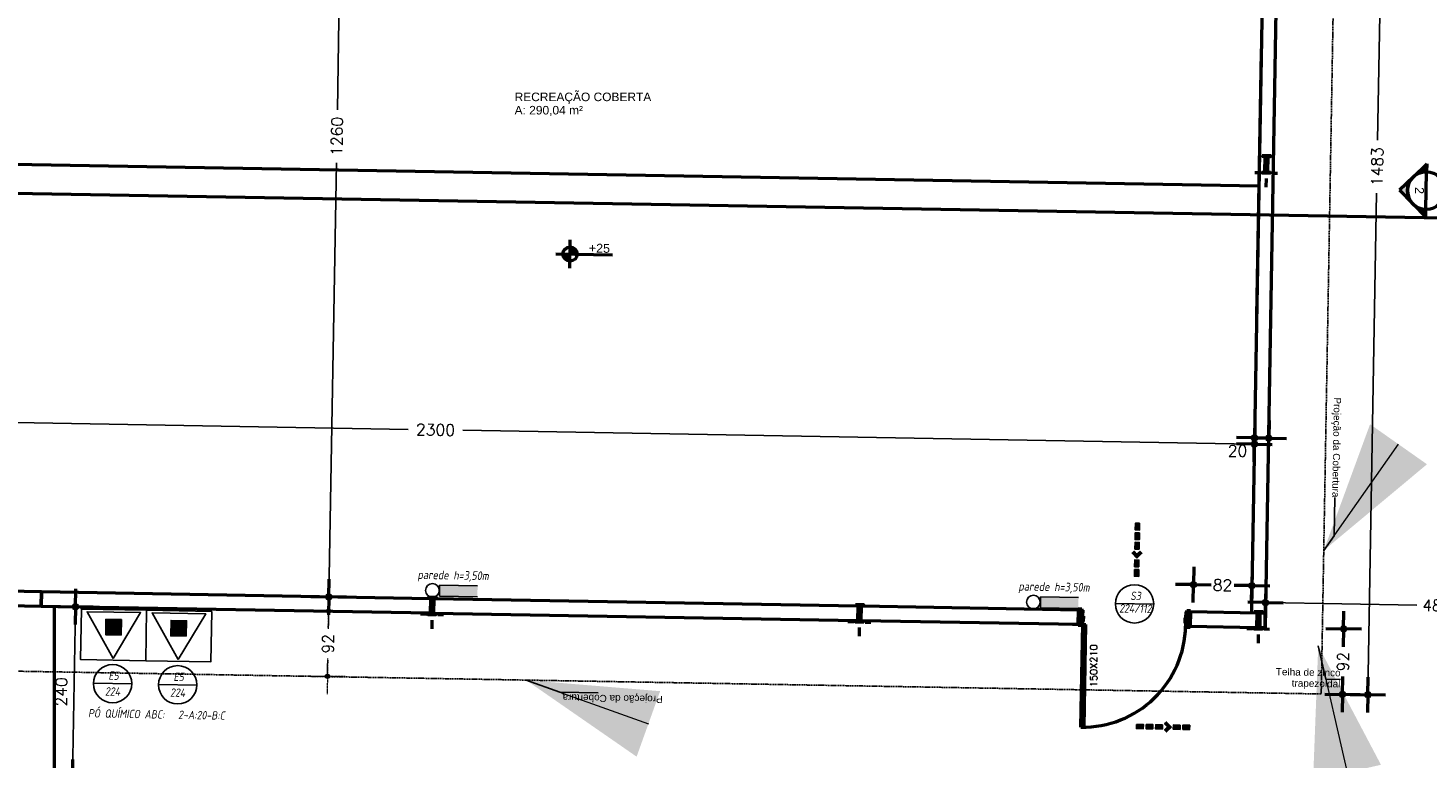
# Model space of a CAD drawing. Header units: inches. Extents: x -33917 to -601, y 26730 to 64098.
# Tile 16 of 80: x -27110 to -25145, y 31699 to 32724. Entities that reach past the tile are written whole.
import ezdxf
from ezdxf.enums import TextEntityAlignment as Align

# ---------------------------------------------------------------- set-up
doc = ezdxf.new("R2010")
doc.units = ezdxf.units.IN
doc.header["$LTSCALE"] = 0.8
doc.header["$MEASUREMENT"] = 0
doc.set_wipeout_variables(frame=1)
doc.header["$PDMODE"] = 2
doc.linetypes.add('HIDDEN', pattern=[0.375, 0.25, -0.125])
doc.linetypes.add('Linha Tracejada 2_1', pattern=[3, 2, -1])
for name, color, linetype in [('3d', 7, 'Continuous'), ('Incêndio_símbolos', 240, 'Continuous'), ('SIMBOLOGIA', 5, 'Continuous')]:
    doc.layers.add(name, color=color, linetype=linetype)
doc.layers.add('Parede', color=7, linetype='Continuous', lineweight=50)
doc.layers.add('Telhado', color=45, linetype='HIDDEN', lineweight=18)
doc.styles.add('GENERATED_STYLE_1', font='arial.ttf')
doc.styles.add('ISOCP', font='isocp.shx', dxfattribs={"oblique": 10})
doc.styles.add('R', font='romans.shx')
doc.styles.add('simplexNt', font='simplex.shx')
doc.styles.add('style4', font='txt')
doc.dimstyles.new('100', dxfattribs={"dimscale": 2, "dimtxt": 14, "dimasz": 1, "dimexe": 1, "dimexo": 1, "dimgap": 5, "dimtad": 1, "dimdec": 0, "dimdsep": 46, "dimtxsty": 'R', "dimblk1": 'COTA', "dimblk2": 'COTA', "dimsah": 1, "dimcen": 1, "dimse1": 1, "dimse2": 1, "dimclrt": 7, "dimaunit": 1, "dimadec": 0, "dimazin": 0, "dimtfac": 1, "dimtdec": 0, "dimtmove": 2, "dimatfit": 3, "dimldrblk": 'COTA', "dimfxl": 1, "dimtolj": 1, "dimarcsym": 0})
doc.dimstyles.new('GENERATED_STYLE__7', dxfattribs={"dimtxt": 0.18, "dimasz": 182.4, "dimexe": 0.18, "dimexo": 0.0625, "dimgap": 0.09, "dimtad": 0, "dimtih": 1, "dimtoh": 1, "dimdec": 4, "dimzin": 0, "dimdsep": 46, "dimtxsty": 'Standard', "dimcen": 0.09, "dimadec": 0, "dimazin": 0, "dimtfac": 1, "dimtdec": 4, "dimtmove": 0, "dimatfit": 3, "dimldrblk": 'ARROWHEAD_5', "dimfxl": 1, "dimtolj": 1, "dimtzin": 0, "dimarcsym": 0})
pattern_1 = [(224, (-7522.597, 33218.218), (7.8149067, -8.092573), []), (224, (-7519.992, 33215.52), (7.8149067, -8.092573), [])]

# ---------------------------------------------------------------- blocks, each defined once
blk = doc.blocks.new('COTA')
h = blk.add_hatch(color=256)
h.paths.add_polyline_path([(0, 1.5, 0.414214), (-1.5, 0), (0, 0)])
h.paths.add_polyline_path([(1.5, 0), (0, 0), (0, -1.5, 0.414214)])
h.paths.add_polyline_path([(0, 1.5), (0, 0), (1.5, 0, 0.414214)])
h.paths.add_polyline_path([(0, 0), (-1.5, 0, 0.414214), (0, -1.5)])
for p, q in [((0, 12.5), (0, 0)), ((0, 0), (-12.5, 0)), ((0, -12.5), (0, 0)), ((0, 0), (12.5, 0))]:
    blk.add_line(p, q)
blk.add_circle((0, 0), 1.5)
blk = doc.blocks.new('*D19')
at = {"layer": 'Defpoints', "color": 0, "lineweight": -3, "transparency": 16777216}
for p in [(-25269, 33271.6), (-25294.8, 31788.9), (-25229.4, 31787.7)]:
    blk.add_point(p, dxfattribs=at)
at = {"layer": 'Parede', "color": 0, "lineweight": -2, "transparency": 16777216}
for p, q in [((-25203.5, 33268.5), (-25215.8, 32566.5)), ((-25229.3, 31789.7), (-25217.1, 32492.4))]:
    blk.add_line(p, q, dxfattribs=at)
at = {"layer": 'Parede', "color": 0, "lineweight": -2, "transparency": 16777216, "xscale": 2, "yscale": 2, "zscale": 2}
for p, rotation in [((-25203.5, 33270.5), 88.99999999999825), ((-25229.4, 31787.7), 268.9999999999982)]:
    blk.add_blockref('COTA', p, dxfattribs=dict(at, rotation=rotation))
at = {"layer": 'Parede', "color": 7, "transparency": 16777216, "insert": (-25216.4, 32529.5), "char_height": 16, "attachment_point": 5, "rotation": 89, "style": 'R'}
blk.add_mtext('\\A1;1483', dxfattribs=at)
blk = doc.blocks.new('*D21')
at = {"layer": 'Defpoints', "color": 0, "lineweight": -3, "transparency": 16777216}
for p in [(-25381.9, 32532.5), (-25474.3, 31942.4), (-25475.1, 31899)]:
    blk.add_point(p, dxfattribs=at)
at = {"layer": 'Parede', "color": 0, "lineweight": -2, "transparency": 16777216}
for p, q in [((-25472.3, 31942.4), (-25456.2, 31942.1)), ((-25394.2, 31941), (-25410.3, 31941.3))]:
    blk.add_line(p, q, dxfattribs=at)
at = {"layer": 'Parede', "color": 0, "lineweight": -2, "transparency": 16777216, "xscale": 2, "yscale": 2, "zscale": 2}
for p, rotation in [((-25474.3, 31942.4), 179.0000000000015), ((-25392.2, 31941), 359.0000000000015)]:
    blk.add_blockref('COTA', p, dxfattribs=dict(at, rotation=rotation))
at = {"layer": 'Parede', "color": 7, "transparency": 16777216, "insert": (-25433.3, 31941.7), "char_height": 16, "attachment_point": 5, "rotation": 359, "style": 'R'}
blk.add_mtext('\\A1;82', dxfattribs=at)
blk = doc.blocks.new('*D25')
at = {"layer": 'Defpoints', "color": 0, "lineweight": -3, "transparency": 16777216}
for p in [(-26530.7, 33182.6), (-26688, 31925.2), (-26363.6, 31919.5)]:
    blk.add_point(p, dxfattribs=at)
at = {"layer": 'Parede', "color": 0, "lineweight": -2, "transparency": 16777216}
for p, q in [((-26666, 33183), (-26676, 32609.1)), ((-26687.9, 31927.2), (-26677.3, 32535))]:
    blk.add_line(p, q, dxfattribs=at)
at = {"layer": 'Parede', "color": 0, "lineweight": -2, "transparency": 16777216, "xscale": 2, "yscale": 2, "zscale": 2}
for p, rotation in [((-26666, 33185), 88.99999999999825), ((-26688, 31925.2), 268.9999999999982)]:
    blk.add_blockref('COTA', p, dxfattribs=dict(at, rotation=rotation))
at = {"layer": 'Parede', "color": 7, "transparency": 16777216, "insert": (-26676.7, 32572.1), "char_height": 16, "attachment_point": 5, "rotation": 89, "style": 'R'}
blk.add_mtext('\\A1;1260', dxfattribs=at)
blk = doc.blocks.new('*D26')
at = {"layer": 'Defpoints', "color": 0, "linetype": 'Linha Tracejada 2_1', "lineweight": -3, "transparency": 16777216}
for p in [(-26363.9, 31899.5), (-26689.9, 31813.7), (-25804.6, 31798.2)]:
    blk.add_point(p, dxfattribs=at)
at = {"layer": 'Telhado', "color": 0, "linetype": 'Linha Tracejada 2_1', "lineweight": -2, "transparency": 16777216}
for p, q in [((-26688.4, 31903.2), (-26688.7, 31882.4)), ((-26689.9, 31815.7), (-26689.5, 31836.5))]:
    blk.add_line(p, q, dxfattribs=at)
at = {"layer": 'Telhado', "color": 0, "linetype": 'Linha Tracejada 2_1', "lineweight": -2, "transparency": 16777216, "xscale": 2, "yscale": 2, "zscale": 2}
for p, rotation in [((-26688.3, 31905.2), 88.99999999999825), ((-26689.9, 31813.7), 268.9999999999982)]:
    blk.add_blockref('COTA', p, dxfattribs=dict(at, rotation=rotation))
at = {"layer": 'Telhado', "color": 7, "linetype": 'Linha Tracejada 2_1', "lineweight": -3, "transparency": 16777216, "insert": (-26689.1, 31859.4), "char_height": 16, "attachment_point": 5, "rotation": 89, "style": 'R'}
blk.add_mtext('\\A1;92', dxfattribs=at)
blk = doc.blocks.new('*D27')
at = {"layer": 'Defpoints', "color": 0, "lineweight": -3, "transparency": 16777216}
for p in [(-25373.7, 31882.2), (-25294.8, 31788.9), (-25265, 31788.3)]:
    blk.add_point(p, dxfattribs=at)
at = {"layer": 'Parede', "color": 0, "lineweight": -2, "transparency": 16777216}
for p, q in [((-25263.4, 31878.3), (-25263.8, 31857.3)), ((-25265, 31790.3), (-25264.6, 31811.4))]:
    blk.add_line(p, q, dxfattribs=at)
at = {"layer": 'Parede', "color": 0, "lineweight": -2, "transparency": 16777216, "xscale": 2, "yscale": 2, "zscale": 2}
for p, rotation in [((-25263.4, 31880.3), 88.99999999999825), ((-25265, 31788.3), 268.9999999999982)]:
    blk.add_blockref('COTA', p, dxfattribs=dict(at, rotation=rotation))
at = {"layer": 'Parede', "color": 7, "transparency": 16777216, "insert": (-25264.2, 31834.3), "char_height": 16, "attachment_point": 5, "rotation": 89, "style": 'R'}
blk.add_mtext('\\A1;92', dxfattribs=at)
blk = doc.blocks.new('*D28')
at = {"layer": 'Defpoints', "color": 0, "lineweight": -3, "transparency": 16777216}
for p in [(-25381.9, 32532.5), (-25361.9, 32532.1), (-25388.6, 32148.6)]:
    blk.add_point(p, dxfattribs=at)
at = {"layer": 'Parede', "color": 0, "lineweight": -2, "transparency": 16777216}
for p, q in [((-25390.6, 32148.6), (-25392.6, 32148.6)), ((-25368.6, 32148.2), (-25388.6, 32148.6)), ((-25366.6, 32148.2), (-25364.6, 32148.1))]:
    blk.add_line(p, q, dxfattribs=at)
at = {"layer": 'Parede', "color": 0, "lineweight": -2, "transparency": 16777216, "xscale": 2, "yscale": 2, "zscale": 2}
for p, rotation in [((-25388.6, 32148.6), 359.0000000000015), ((-25368.6, 32148.2), 179.0000000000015)]:
    blk.add_blockref('COTA', p, dxfattribs=dict(at, rotation=rotation))
at = {"layer": 'Parede', "color": 7, "transparency": 16777216, "insert": (-25412.4, 32130.3), "char_height": 16, "attachment_point": 5, "rotation": 359, "style": 'R'}
blk.add_mtext('\\A1;20', dxfattribs=at)
blk = doc.blocks.new('*D29')
at = {"layer": 'Defpoints', "color": 0, "lineweight": -3, "transparency": 16777216}
for p in [(-27681.3, 32582.6), (-25381.9, 32532.5), (-27688.4, 32180)]:
    blk.add_point(p, dxfattribs=at)
at = {"layer": 'Parede', "color": 0, "lineweight": -2, "transparency": 16777216}
for p, q in [((-27686.4, 32179.9), (-26576.4, 32160.5)), ((-25390.7, 32139.8), (-26500, 32159.2))]:
    blk.add_line(p, q, dxfattribs=at)
at = {"layer": 'Parede', "color": 0, "lineweight": -2, "transparency": 16777216, "xscale": 2, "yscale": 2, "zscale": 2}
for p, rotation in [((-27688.4, 32180), 179.0000000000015), ((-25388.7, 32139.8), 359.0000000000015)]:
    blk.add_blockref('COTA', p, dxfattribs=dict(at, rotation=rotation))
at = {"layer": 'Parede', "color": 7, "transparency": 16777216, "insert": (-26538.2, 32159.9), "char_height": 16, "attachment_point": 5, "rotation": 359, "style": 'R'}
blk.add_mtext('\\A1;2300', dxfattribs=at)
blk = doc.blocks.new('*D31')
at = {"layer": 'Defpoints', "color": 0, "lineweight": -3, "transparency": 16777216}
for p in [(-25373.1, 31917.3), (-25375.7, 31766.9), (-24897, 31663.9)]:
    blk.add_point(p, dxfattribs=at)
at = {"layer": 'Parede', "color": 0, "lineweight": -2, "transparency": 16777216}
for p, q in [((-25371.1, 31917.2), (-25160.8, 31913.6)), ((-24894.7, 31908.9), (-25104.2, 31912.6))]:
    blk.add_line(p, q, dxfattribs=at)
at = {"layer": 'Parede', "color": 0, "lineweight": -2, "transparency": 16777216, "xscale": 2, "yscale": 2, "zscale": 2}
for p, rotation in [((-25373.1, 31917.3), 179.0000000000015), ((-24892.7, 31908.9), 359.0000000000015)]:
    blk.add_blockref('COTA', p, dxfattribs=dict(at, rotation=rotation))
at = {"layer": 'Parede', "color": 7, "transparency": 16777216, "insert": (-25132.5, 31913.1), "char_height": 16, "attachment_point": 5, "rotation": 359, "style": 'R'}
blk.add_mtext('\\A1;481', dxfattribs=at)
blk = doc.blocks.new('ARROWHEAD_5')
at = {"linetype": 'Continuous', "lineweight": 0}
blk.add_hatch(color=0, dxfattribs=at).paths.add_polyline_path([(-1, 0.2679), (0, 0), (-1, -0.2679)])
at = {"color": 0, "linetype": 'Continuous', "lineweight": 0}
blk.add_line((0, 0), (-1, 0), dxfattribs=at)
blk = doc.blocks.new('A$C72734E0C')
at = {"layer": 'SIMBOLOGIA'}
for points in [[(15.4, 101.7), (6.1, 101.7), (6.1, 116.5), (15.4, 116.5)], [(15.4, 80.7), (6.1, 80.7), (6.1, 95.5), (15.4, 95.5)], [(10.7, 68.2), (4.1, 61.6), (0, 65.7), (10.7, 76.5), (21.4, 65.7), (17.3, 61.6)], [(15.4, 42), (6.1, 42), (6.1, 56.8), (15.4, 56.8)], [(15.4, 21), (6.1, 21), (6.1, 35.8), (15.4, 35.8)], [(15.4, 0), (6.1, 0), (6.1, 14.9), (15.4, 14.9)]]:
    blk.add_hatch(color=240, dxfattribs=at).paths.add_polyline_path(points)
at = {"layer": 'SIMBOLOGIA', "color": 240}
for points in [[(6.1, 116.5), (6.1, 101.7), (15.4, 101.7), (15.4, 116.5)], [(6.1, 95.5), (6.1, 80.7), (15.4, 80.7), (15.4, 95.5)], [(10.7, 76.5), (21.4, 65.7), (17.3, 61.6), (10.7, 68.2), (4.1, 61.6), (0, 65.7)], [(6.1, 56.8), (6.1, 42), (15.4, 42), (15.4, 56.8)], [(6.1, 21), (6.1, 35.8), (15.4, 35.8), (15.4, 21)], [(6.1, 0), (6.1, 14.9), (15.4, 14.9), (15.4, 0)]]:
    blk.add_lwpolyline(points, close=True, dxfattribs=at)
blk = doc.blocks.new('*D125')
at = {"layer": 'Defpoints', "color": 0, "lineweight": -3, "transparency": 16777216}
for p in [(-27066.3, 31911.8), (-27043.6, 31911.4), (-27070.5, 31672)]:
    blk.add_point(p, dxfattribs=at)
at = {"layer": 'Parede', "color": 0, "lineweight": -2, "transparency": 16777216}
blk.add_line((-27047.7, 31673.6), (-27043.6, 31909.4), dxfattribs=at)
at = {"layer": 'Parede', "color": 0, "lineweight": -2, "transparency": 16777216, "xscale": 2, "yscale": 2, "zscale": 2}
for p, rotation in [((-27043.6, 31911.4), 88.9999999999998), ((-27047.7, 31671.6), 268.9999999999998)]:
    blk.add_blockref('COTA', p, dxfattribs=dict(at, rotation=rotation))
at = {"layer": 'Parede', "color": 7, "transparency": 16777216, "insert": (-27063.6, 31791.8), "char_height": 16, "attachment_point": 5, "rotation": 89, "style": 'R'}
blk.add_mtext('\\A1;240', dxfattribs=at)

msp = doc.modelspace()

# ---------------------------------------------------------------- hatches: boundary and pattern name
at = {"layer": '3d'}
msp.add_hatch(color=240, dxfattribs=at).paths.add_polyline_path([(-26909.817, 31870.353), (-26888.055, 31869.973), (-26887.675, 31891.735), (-26909.437, 31892.115)])
at = {"layer": 'Parede'}
for points in [[(-25146.7, 32533.35), (-25146.891, 32522.368, 0.19891237), (-25165.774, 32514.93)], [(-25166.428, 32477.436, -0.41421356), (-25165.774, 32514.93), (-25184.848, 32496.51)], [(-25148.009, 32458.361), (-25147.817, 32469.343, -0.19891237), (-25166.428, 32477.436)], [(-26349.299, 32406.733), (-26339.301, 32406.558), (-26339.995, 32410.398), (-26342.106, 32413.68), (-26345.312, 32415.904), (-26349.125, 32416.731)], [(-26349.299, 32406.733), (-26359.298, 32406.907), (-26358.603, 32403.068), (-26356.493, 32399.786), (-26353.287, 32397.562), (-26349.474, 32396.734)]]:
    msp.add_hatch(color=256, dxfattribs=at).paths.add_polyline_path(points)

# ---------------------------------------------------------------- linework, layer by layer
at = {"layer": '3d', "color": 240}
for p, q in [((-26479.155, 31940.781), (-26532.395, 31941.71)), ((-25635.635, 31924.5), (-25688.875, 31925.429))]:
    msp.add_line(p, q, dxfattribs=at)
msp.add_lwpolyline([(-26888.055, 31869.973), (-26909.817, 31870.353), (-26909.437, 31892.115), (-26887.675, 31891.735)], close=True, dxfattribs=at)
at = {"layer": 'Incêndio_símbolos'}
for p, q in [((-25583.844, 31915.914), (-25530.055, 31914.976)), ((-27018.403, 31803.816), (-26964.614, 31802.877)), ((-26927.025, 31802.221), (-26873.235, 31801.282))]:
    msp.add_line(p, q, dxfattribs=at)
for centre in [(-25556.95, 31915.445), (-26991.508, 31803.346), (-26900.13, 31801.751)]:
    msp.add_circle(centre, 26.899, dxfattribs=at)
at = {"layer": 'Parede'}
for p, q in [((-25165.774, 32514.93), (-25146.7, 32533.35)), ((-25146.7, 32533.35), (-25146.891, 32522.368)), ((-27996.959, 32507.598), (-25010.159, 32455.463)), ((-25165.774, 32514.93), (-25184.848, 32496.51)), ((-25147.817, 32469.343), (-25146.891, 32522.368)), ((-25184.848, 32496.51), (-25166.428, 32477.436)), ((-25166.428, 32477.436), (-25148.009, 32458.361)), ((-25148.009, 32458.361), (-25147.817, 32469.343)), ((-26349.648, 32386.736), (-26348.95, 32426.73)), ((-26369.296, 32407.082), (-26289.801, 32405.694)), ((-25632.113, 31906.732), (-25635.812, 31906.797)), ((-25632.462, 31886.735), (-25632.261, 31898.233)), ((-25632.261, 31898.233), (-25632.113, 31906.732)), ((-25482.284, 31895.615), (-25482.136, 31904.114)), ((-25482.136, 31904.114), (-25478.436, 31904.05)), ((-25632.462, 31886.735), (-25636.162, 31886.8)), ((-25482.485, 31884.117), (-25482.284, 31895.615)), ((-25482.485, 31884.117), (-25478.785, 31884.053)), ((-25628.183, 31742.238), (-25632.183, 31742.308))]:
    msp.add_line(p, q, dxfattribs=at)
at = {"layer": 'Parede', "flags": 128}
for points in [[(-25373.22, 31882.21), (-25350.532, 33182.012), (-25358.061, 33182.143)], [(-25370.878, 33162.364), (-25393.217, 31882.559)], [(-27162.051, 31917.435), (-27162.121, 31913.435), (-27091.642, 31912.205)], [(-27091.293, 31932.202), (-27140.132, 31933.055)], [(-27091.642, 31912.205), (-27091.293, 31932.202)], [(-25632.113, 31906.732), (-25643.504, 31906.931)], [(-25469.454, 31903.893), (-25482.136, 31904.114)], [(-25643.853, 31886.934), (-25632.462, 31886.735)], [(-25482.485, 31884.117), (-25469.803, 31883.896)], [(-25385.688, 31882.428), (-25393.217, 31882.559)], [(-25373.22, 31882.21), (-25380.749, 31882.341)]]:
    msp.add_lwpolyline(points, dxfattribs=at)
at = {"layer": 'Parede'}
for centre, radius in [((-25147.354, 32495.856), 26.517), ((-26349.299, 32406.733), 10)]:
    msp.add_circle(centre, radius, dxfattribs=at)
for start, end in [(134, 224), (89, 134), (224, 269)]:
    msp.add_arc((-25147.354, 32495.856), 26.517, start, end, dxfattribs=at)
at = {"layer": 'Telhado', "color": 7, "linetype": 'Linha Tracejada 2_1', "lineweight": -3, "flags": 128}
for points in [[(-25281.896, 32530.256), (-25294.837, 31788.868)], [(-25294.837, 31788.868), (-27794.456, 31832.499)]]:
    msp.add_lwpolyline(points, dxfattribs=at)

# ---------------------------------------------------------------- block references
at = {"xscale": 0.6400000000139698, "yscale": 0.6400000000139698, "zscale": 0.6399999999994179}
for p, rotation in [((-25545.877, 32028.561), 179), ((-25554.014, 31750.092), 268.9999999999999)]:
    msp.add_blockref('A$C72734E0C', p, dxfattribs=dict(at, rotation=rotation))

# ---------------------------------------------------------------- texts
at = {"layer": 'Incêndio_símbolos', "style": 'ISOCP', "oblique": 10, "width": 0.95}
for s, height, p in [('parede h=3,50m', 12.10404, (-26513.558, 31949.618)), ('parede h=3,50m', 12.10404, (-25670.038, 31933.337)), ('S3', 11.7651, (-25555.59, 31920.767)), ('224/112', 11.7651, (-25555.902, 31902.891)), ('E5', 11.7651, (-26990.149, 31808.668)), ('E5', 11.7651, (-26898.771, 31807.073)), ('224', 11.7651, (-26991.632, 31786.433)), ('224', 11.7651, (-26900.254, 31784.838))]:
    msp.add_text(s, height=height, rotation=359, dxfattribs=at).set_placement(p, align=Align.CENTER)
msp.add_text('PÓ QUÍMICO ABC:   2-A:20-B:C', height=11.76513, rotation=359, dxfattribs=at).set_placement((-27026.046, 31755.992))
at = {"layer": 'Parede', "style": 'simplexNt'}
msp.add_text('150X210', height=10, rotation=90, dxfattribs=at).set_placement((-25609.384, 31798.444))
at = {"layer": 'Parede', "insert": (-26427.159, 32633.504), "char_height": 12, "attachment_point": 1, "line_spacing_factor": 0.934479, "style": 'style4'}
msp.add_mtext('\\A1;{\\fArial|b0|i0|c0|p38;RECREAÇÃO COBERTA\\PA: 290,04 m²}', dxfattribs=at)
at = {"layer": 'Parede', "style": 'GENERATED_STYLE_1'}
for s, insert, char_height, attachment_point, rotation in [('\\A1;2', (-25163.019, 32500.873), 12.5, 7, 269), ('\\A1;+25', (-26323.01, 32408.774), 12.5, 7, 359), ('\\A1;Projeção da Cobertura', (-25275.967, 32064.893), 10, 6, 269), ('\\A1;Projeção da Cobertura', (-26219.408, 31776.135), 10, 1, 179)]:
    msp.add_mtext(s, dxfattribs=dict(at, insert=insert, char_height=char_height, attachment_point=attachment_point, rotation=rotation))
at = {"layer": 'Parede', "insert": (-25267.834, 31809.363), "char_height": 10, "attachment_point": 6, "rotation": 359, "line_spacing_factor": 0.930952, "style": 'GENERATED_STYLE_1'}
msp.add_mtext('\\A1;Telha de zinco\\Ptrapezoidal', dxfattribs=at)

# ---------------------------------------------------------------- dimensions: what is measured, and where the dimension line sits
at = {"layer": 'Parede'}
dim = msp.add_linear_dim(base=(-25229.356, 31787.725), p1=(-25268.955, 33271.644), p2=(-25294.837, 31788.868), angle=269, dimstyle='100', override={"dimtxt": 8}, dxfattribs=at)
dim.commit()
dim.dimension.update_dxf_attribs({"geometry": '*D19', "text_midpoint": (-25216.409, 32529.484), "dimtype": 160})

# ---------------------------------------------------------------- leaders
at = {"layer": 'Parede', "annotation_type": 0, "has_hookline": 1, "hookline_direction": 1}
for points, text_width, horizontal_direction in [([(-25291.319, 31990.425), (-25276.909, 32010.901), (-25275.968, 32064.803)], 138.888, (-0.017452, -0.999848, 0)), ([(-25299.03, 31856.433), (-25288.425, 31809.722), (-25267.744, 31809.361)], 90.014, (0.999848, -0.017452, 0))]:
    msp.add_leader(points, dimstyle='GENERATED_STYLE__7', dxfattribs=dict(at, text_width=text_width, horizontal_direction=horizontal_direction))
at = {"layer": 'Parede'}
msp.add_leader([(-26411.1, 31808.353), (-26363.824, 31791.407), (-26309.922, 31790.466)], dimstyle='GENERATED_STYLE__7', dxfattribs=at)

# ---------------------------------------------------------------- next in the draw order: wipeouts: each hides what was drawn before it
for points in [[(-25377.656, 32544.812), (-25377.661, 32544.562), (-25377.567, 32544.298), (-25377.323, 32544.16), (-25374.49, 32543.713), (-25374.246, 32543.575), (-25374.152, 32543.311), (-25374.521, 32522.193), (-25374.624, 32521.932), (-25374.872, 32521.803), (-25377.72, 32521.455), (-25377.968, 32521.325), (-25378.071, 32521.065), (-25378.075, 32520.815), (-25374.546, 32520.754), (-25369.607, 32520.667), (-25366.077, 32520.606), (-25366.073, 32520.855), (-25366.166, 32521.119), (-25366.41, 32521.257), (-25369.244, 32521.705), (-25369.488, 32521.842), (-25369.582, 32522.107), (-25369.213, 32543.224), (-25369.11, 32543.485), (-25368.862, 32543.615), (-25366.014, 32543.963), (-25365.765, 32544.092), (-25365.663, 32544.353), (-25365.658, 32544.602), (-25369.188, 32544.664), (-25374.127, 32544.75)], [(-25940.663, 31892.115), (-25636.162, 31886.8), (-25635.812, 31906.797), (-25940.314, 31912.112)], [(-25373.371, 31902.216), (-25380.4, 31902.338), (-25380.749, 31882.341), (-25373.72, 31882.219)]]:
    msp.add_wipeout(points).dxf.layer = 'Parede'

# ---------------------------------------------------------------- next in the draw order: hatches: boundary and pattern name
at = {"layer": '3d'}
msp.add_hatch(color=240, dxfattribs=at).paths.add_polyline_path([(-25635.903, 31909.142), (-25635.635, 31924.5), (-25688.875, 31925.429), (-25689.143, 31910.071)])

# ---------------------------------------------------------------- next in the draw order: linework, layer by layer
at = {"layer": '3d', "color": 240}
for p in [(-25688.875, 31925.429), (-25635.903, 31909.142)]:
    msp.add_line(p, (-25689.143, 31910.071), dxfattribs=at)
msp.add_circle((-25698.971, 31917.924), 9.6, dxfattribs=at)
at = {"layer": 'Parede'}
for p, q in [((-25379.108, 32690.831), (-25385.581, 32320.002)), ((-25382.401, 32502.173), (-27682.051, 32542.314)), ((-25371.937, 32528.709), (-25371.727, 32540.707)), ((-25380.075, 32520.85), (-25388.074, 32520.99)), ((-25372.216, 32512.712), (-25372.425, 32500.714)), ((-25364.077, 32520.571), (-25356.079, 32520.431)), ((-25635.812, 31906.797), (-25635.779, 31908.696)), ((-25630.813, 31906.709), (-25635.812, 31906.797)), ((-25632.113, 31906.732), (-25635.812, 31906.797)), ((-25632.113, 31906.732), (-25635.812, 31906.797)), ((-25635.779, 31908.696), (-25630.78, 31908.609)), ((-25632.261, 31898.233), (-25632.462, 31886.735)), ((-25632.462, 31886.735), (-25632.261, 31898.233)), ((-25632.462, 31886.735), (-25632.261, 31898.233)), ((-25632.261, 31898.233), (-25632.113, 31906.732)), ((-25632.261, 31898.233), (-25632.113, 31906.732)), ((-25632.261, 31898.233), (-25632.113, 31906.732)), ((-25629.762, 31898.19), (-25632.261, 31898.233)), ((-25628.262, 31898.163), (-25632.261, 31898.233)), ((-25632.113, 31906.732), (-25629.613, 31906.688)), ((-25630.78, 31908.609), (-25630.813, 31906.709)), ((-25629.613, 31906.688), (-25629.762, 31898.19)), ((-25628.393, 31890.665), (-25628.262, 31898.163)), ((-25636.195, 31884.9), (-25636.162, 31886.8)), ((-25631.195, 31884.813), (-25636.195, 31884.9)), ((-25636.162, 31886.8), (-25631.162, 31886.712)), ((-25632.462, 31886.735), (-25636.162, 31886.8)), ((-25632.462, 31886.735), (-25636.162, 31886.8)), ((-25632.462, 31886.735), (-25629.663, 31886.686)), ((-25632.183, 31742.308), (-25629.663, 31886.686)), ((-25631.162, 31886.712), (-25631.195, 31884.813)), ((-25629.663, 31886.686), (-25629.593, 31890.686)), ((-25629.663, 31886.686), (-25625.663, 31886.616)), ((-25629.593, 31890.686), (-25628.393, 31890.665)), ((-25625.663, 31886.616), (-25628.183, 31742.238))]:
    msp.add_line(p, q, dxfattribs=at)
at = {"layer": 'Parede', "flags": 128}
msp.add_lwpolyline([(-25377.656, 32544.812), (-25377.661, 32544.562), (-25377.567, 32544.298), (-25377.323, 32544.16), (-25374.49, 32543.713), (-25374.246, 32543.575), (-25374.152, 32543.311), (-25374.521, 32522.193), (-25374.624, 32521.932), (-25374.872, 32521.803), (-25377.72, 32521.455), (-25377.968, 32521.325), (-25378.071, 32521.065), (-25378.075, 32520.815), (-25374.546, 32520.754), (-25369.607, 32520.667), (-25366.077, 32520.606), (-25366.073, 32520.855), (-25366.166, 32521.119), (-25366.41, 32521.257), (-25369.244, 32521.705), (-25369.488, 32521.842), (-25369.582, 32522.107), (-25369.213, 32543.224), (-25369.11, 32543.485), (-25368.862, 32543.615), (-25366.014, 32543.963), (-25365.765, 32544.092), (-25365.663, 32544.353), (-25365.658, 32544.602), (-25369.188, 32544.664), (-25374.127, 32544.75)], close=True, dxfattribs=at)
for points in [[(-25636.162, 31886.8), (-25635.812, 31906.797)], [(-25373.72, 31882.219), (-25373.371, 31902.216)]]:
    msp.add_lwpolyline(points, dxfattribs=at)
at = {"layer": 'Telhado', "color": 7, "linetype": 'Linha Tracejada 2_1', "lineweight": -3, "flags": 128}
msp.add_lwpolyline([(-27781.515, 32573.887), (-27768.767, 33304.235), (-25269.148, 33260.604), (-25281.896, 32530.256)], dxfattribs=at)

# ---------------------------------------------------------------- next in the draw order: dimensions: what is measured, and where the dimension line sits
at = {"layer": 'Parede'}
for base, p1, p2, picture, middle in [((-27688.376, 32179.955), (-25381.873, 32532.46), (-27681.348, 32582.599), '*D29', (-26538.18, 32159.878)), ((-25388.574, 32148.563), (-25361.876, 32532.111), (-25381.873, 32532.46), '*D28', (-25412.414, 32130.335))]:
    dim = msp.add_linear_dim(base=base, p1=p1, p2=p2, angle=179, dimstyle='100', override={"dimtxt": 8}, dxfattribs=at)
    dim.commit()
    dim.dimension.update_dxf_attribs({"geometry": picture, "text_midpoint": middle, "dimtype": 160})

# ---------------------------------------------------------------- next in the draw order: wipeouts: each hides what was drawn before it
for points in [[(-25945.603, 31892.201), (-25945.254, 31912.198), (-26540.223, 31922.583), (-26540.572, 31902.586)], [(-25385.688, 31882.428), (-25385.339, 31902.425), (-25478.436, 31904.05), (-25478.785, 31884.053)]]:
    msp.add_wipeout(points).dxf.layer = 'Parede'

# ---------------------------------------------------------------- next in the draw order: linework, layer by layer
for p, q in [((-25484.784, 31895.659), (-25484.636, 31904.158)), ((-25484.636, 31904.158), (-25482.136, 31904.114)), ((-25483.436, 31904.137), (-25483.403, 31906.036)), ((-25478.436, 31904.05), (-25483.436, 31904.137)), ((-25483.403, 31906.036), (-25478.403, 31905.949)), ((-25482.136, 31904.114), (-25482.284, 31895.615)), ((-25482.284, 31895.615), (-25482.136, 31904.114)), ((-25482.284, 31895.615), (-25482.136, 31904.114)), ((-25482.136, 31904.114), (-25478.436, 31904.05)), ((-25482.136, 31904.114), (-25478.436, 31904.05)), ((-25478.403, 31905.949), (-25478.436, 31904.05)), ((-25486.284, 31895.685), (-25486.415, 31888.186)), ((-25486.415, 31888.186), (-25485.215, 31888.165)), ((-25482.284, 31895.615), (-25486.284, 31895.685)), ((-25485.215, 31888.165), (-25485.285, 31884.166)), ((-25485.285, 31884.166), (-25482.485, 31884.117)), ((-25482.284, 31895.615), (-25484.784, 31895.659)), ((-25483.818, 31882.24), (-25483.785, 31884.14)), ((-25478.819, 31882.153), (-25483.818, 31882.24)), ((-25483.785, 31884.14), (-25478.785, 31884.053)), ((-25482.485, 31884.117), (-25482.284, 31895.615)), ((-25482.485, 31884.117), (-25482.284, 31895.615)), ((-25482.485, 31884.117), (-25482.284, 31895.615)), ((-25482.485, 31884.117), (-25478.785, 31884.053)), ((-25482.485, 31884.117), (-25478.785, 31884.053)), ((-25478.785, 31884.053), (-25478.819, 31882.153))]:
    msp.add_line(p, q, dxfattribs=at)
at = {"layer": 'Parede', "flags": 128}
for points in [[(-25635.812, 31906.797), (-25940.314, 31912.112)], [(-25478.436, 31904.05), (-25478.785, 31884.053)], [(-25385.339, 31902.425), (-25478.436, 31904.05)], [(-25373.371, 31902.216), (-25380.4, 31902.338)], [(-25940.663, 31892.115), (-25636.162, 31886.8)], [(-25478.785, 31884.053), (-25385.688, 31882.428)], [(-25380.749, 31882.341), (-25373.72, 31882.219)]]:
    msp.add_lwpolyline(points, dxfattribs=at)
at = {"layer": 'Parede'}
msp.add_ellipse((-25629.663, 31886.686), major_axis=(-100.309, 103.873), ratio=1, start_param=2.35619449, end_param=3.92699082, dxfattribs=at)

# ---------------------------------------------------------------- next in the draw order: wipeouts: each hides what was drawn before it
msp.add_wipeout([(-26545.511, 31902.672), (-26545.162, 31922.669), (-27091.293, 31932.202), (-27091.642, 31912.205)]).dxf.layer = 'Parede'

# ---------------------------------------------------------------- next in the draw order: hatches: boundary and pattern name
at = {"layer": '3d'}
msp.add_hatch(color=240, dxfattribs=at).paths.add_polyline_path([(-27001.196, 31871.948), (-26979.433, 31871.568), (-26979.053, 31893.331), (-27000.816, 31893.71)])

# ---------------------------------------------------------------- next in the draw order: linework, layer by layer
at = {"layer": '3d', "color": 240}
for points in [[(-26943.772, 31906.448), (-27035.15, 31908.043), (-27036.389, 31837.107), (-26945.01, 31835.512)], [(-26990.892, 31838.647), (-26952.178, 31903.079), (-27027.334, 31904.391)], [(-26852.394, 31904.853), (-26943.772, 31906.448), (-26945.01, 31835.512), (-26853.632, 31833.917)], [(-26899.514, 31837.052), (-26860.799, 31901.484), (-26935.956, 31902.796)], [(-26979.433, 31871.568), (-27001.196, 31871.948), (-27000.816, 31893.71), (-26979.053, 31893.331)]]:
    msp.add_lwpolyline(points, close=True, dxfattribs=at)
at = {"layer": 'Parede', "flags": 128}
for points in [[(-27091.293, 31932.202), (-27091.642, 31912.205)], [(-26545.162, 31922.669), (-27091.293, 31932.202)], [(-25945.254, 31912.198), (-26540.223, 31922.583)], [(-27091.642, 31912.205), (-26545.511, 31902.672)], [(-27073.655, 31911.891), (-27073.655, 31672.012)], [(-26540.572, 31902.586), (-25945.603, 31892.201)]]:
    msp.add_lwpolyline(points, dxfattribs=at)

# ---------------------------------------------------------------- next in the draw order: dimensions: what is measured, and where the dimension line sits
at = {"layer": 'Parede'}
dim = msp.add_aligned_dim(p1=(-27070.532, 31672.012), p2=(-27066.347, 31911.764), distance=-22.791, dimstyle='100', override={"dimtxt": 8}, dxfattribs=at)
dim.commit()
dim.dimension.update_dxf_attribs({"geometry": '*D125', "text_midpoint": (-27063.649, 31791.804)})

# ---------------------------------------------------------------- next in the draw order: wipeouts: each hides what was drawn before it
msp.add_wipeout([(-25388.835, 31904.392), (-25388.839, 31904.143), (-25388.746, 31903.878), (-25388.502, 31903.741), (-25385.668, 31903.293), (-25385.424, 31903.155), (-25385.331, 31902.891), (-25385.699, 31881.773), (-25385.802, 31881.513), (-25386.051, 31881.383), (-25388.898, 31881.035), (-25389.147, 31880.906), (-25389.25, 31880.645), (-25389.254, 31880.396), (-25385.724, 31880.334), (-25380.785, 31880.248), (-25377.256, 31880.186), (-25377.251, 31880.436), (-25377.345, 31880.7), (-25377.589, 31880.838), (-25380.423, 31881.285), (-25380.666, 31881.423), (-25380.76, 31881.687), (-25380.391, 31902.805), (-25380.289, 31903.066), (-25380.04, 31903.195), (-25377.193, 31903.543), (-25376.944, 31903.672), (-25376.841, 31903.933), (-25376.837, 31904.183), (-25380.366, 31904.244), (-25385.306, 31904.33)]).dxf.layer = 'Parede'

# ---------------------------------------------------------------- next in the draw order: linework, layer by layer
for p, q in [((-25383.115, 31888.29), (-25382.906, 31900.288)), ((-25391.254, 31880.431), (-25399.252, 31880.57)), ((-25375.256, 31880.151), (-25367.257, 31880.012)), ((-25383.394, 31872.292), (-25383.604, 31860.294))]:
    msp.add_line(p, q, dxfattribs=at)
at = {"layer": 'Parede', "flags": 128}
msp.add_lwpolyline([(-25388.835, 31904.392), (-25388.839, 31904.143), (-25388.746, 31903.878), (-25388.502, 31903.741), (-25385.668, 31903.293), (-25385.424, 31903.155), (-25385.331, 31902.891), (-25385.699, 31881.773), (-25385.802, 31881.513), (-25386.051, 31881.383), (-25388.898, 31881.035), (-25389.147, 31880.906), (-25389.25, 31880.645), (-25389.254, 31880.396), (-25385.724, 31880.334), (-25380.785, 31880.248), (-25377.256, 31880.186), (-25377.251, 31880.436), (-25377.345, 31880.7), (-25377.589, 31880.838), (-25380.423, 31881.285), (-25380.666, 31881.423), (-25380.76, 31881.687), (-25380.391, 31902.805), (-25380.289, 31903.066), (-25380.04, 31903.195), (-25377.193, 31903.543), (-25376.944, 31903.672), (-25376.841, 31903.933), (-25376.837, 31904.183), (-25380.366, 31904.244), (-25385.306, 31904.33)], close=True, dxfattribs=at)

# ---------------------------------------------------------------- next in the draw order: dimensions: what is measured, and where the dimension line sits
at = {"layer": 'Parede'}
for base, p1, p2, angle, picture, middle in [((-25474.309, 31942.436), (-25381.873, 32532.46), (-25475.068, 31898.984), 179, '*D21', (-25433.253, 31941.719)), ((-25373.108, 31917.282), (-24896.958, 31663.865), (-25375.732, 31766.922), 179, '*D31', (-25132.501, 31913.082)), ((-25265.015, 31788.348), (-25373.72, 31882.219), (-25294.837, 31788.868), 269, '*D27', (-25264.213, 31834.32))]:
    dim = msp.add_linear_dim(base=base, p1=p1, p2=p2, angle=angle, dimstyle='100', override={"dimtxt": 8}, dxfattribs=at)
    dim.commit()
    dim.dimension.update_dxf_attribs({"geometry": picture, "text_midpoint": middle, "dimtype": 160})

# ---------------------------------------------------------------- next in the draw order: wipeouts: each hides what was drawn before it
for points in [[(-26548.658, 31924.637), (-26548.663, 31924.387), (-26548.569, 31924.123), (-26548.325, 31923.985), (-26545.492, 31923.538), (-26545.248, 31923.4), (-26545.154, 31923.136), (-26545.523, 31902.018), (-26545.625, 31901.757), (-26545.874, 31901.628), (-26548.721, 31901.28), (-26548.97, 31901.151), (-26549.073, 31900.89), (-26549.077, 31900.64), (-26545.548, 31900.579), (-26540.609, 31900.493), (-26537.079, 31900.431), (-26537.075, 31900.681), (-26537.168, 31900.945), (-26537.412, 31901.083), (-26540.246, 31901.53), (-26540.49, 31901.668), (-26540.583, 31901.932), (-26540.215, 31923.05), (-26540.112, 31923.31), (-26539.863, 31923.44), (-26537.016, 31923.788), (-26536.767, 31923.917), (-26536.665, 31924.178), (-26536.66, 31924.427), (-26540.19, 31924.489), (-26545.129, 31924.575)], [(-25948.75, 31914.165), (-25948.754, 31913.916), (-25948.661, 31913.652), (-25948.417, 31913.514), (-25945.583, 31913.067), (-25945.339, 31912.929), (-25945.245, 31912.665), (-25945.614, 31891.547), (-25945.717, 31891.286), (-25945.965, 31891.157), (-25948.813, 31890.809), (-25949.062, 31890.679), (-25949.164, 31890.419), (-25949.169, 31890.169), (-25945.639, 31890.107), (-25940.7, 31890.021), (-25937.17, 31889.96), (-25937.166, 31890.209), (-25937.26, 31890.473), (-25937.504, 31890.611), (-25940.337, 31891.058), (-25940.581, 31891.196), (-25940.675, 31891.461), (-25940.306, 31912.578), (-25940.203, 31912.839), (-25939.955, 31912.968), (-25937.107, 31913.316), (-25936.859, 31913.446), (-25936.756, 31913.707), (-25936.752, 31913.956), (-25940.281, 31914.018), (-25945.22, 31914.104)]]:
    msp.add_wipeout(points).dxf.layer = 'Parede'

# ---------------------------------------------------------------- next in the draw order: hatches: boundary and pattern name
at = {"layer": '3d'}
msp.add_hatch(color=240, dxfattribs=at).paths.add_polyline_path([(-26479.423, 31925.423), (-26479.155, 31940.781), (-26532.395, 31941.71), (-26532.663, 31926.352)])
at = {"layer": 'Parede'}
h = msp.add_hatch(dxfattribs=at)
h.set_pattern_fill('AÇO', color=256, scale=0.1, angle=179, style=0, pattern_type=2)
h.set_pattern_definition(pattern_1)
h.paths.add_polyline_path([(-26548.658, 31924.637), (-26548.663, 31924.387), (-26548.569, 31924.123), (-26548.325, 31923.985), (-26545.492, 31923.538), (-26545.248, 31923.4), (-26545.154, 31923.136), (-26545.523, 31902.018), (-26545.625, 31901.757), (-26545.874, 31901.628), (-26548.721, 31901.28), (-26548.97, 31901.151), (-26549.073, 31900.89), (-26549.077, 31900.64), (-26545.548, 31900.579), (-26540.609, 31900.493), (-26537.079, 31900.431), (-26537.075, 31900.681), (-26537.168, 31900.945), (-26537.412, 31901.083), (-26540.246, 31901.53), (-26540.49, 31901.668), (-26540.583, 31901.932), (-26540.215, 31923.05), (-26540.112, 31923.31), (-26539.863, 31923.44), (-26537.016, 31923.788), (-26536.767, 31923.917), (-26536.665, 31924.178), (-26536.66, 31924.427), (-26540.19, 31924.489), (-26545.129, 31924.575)])
h = msp.add_hatch(dxfattribs=at)
h.set_pattern_fill('AÇO', color=256, scale=0.1, angle=179, style=0, pattern_type=2)
h.set_pattern_definition(pattern_1)
h.paths.add_polyline_path([(-25948.75, 31914.165), (-25948.754, 31913.916), (-25948.661, 31913.652), (-25948.417, 31913.514), (-25945.583, 31913.067), (-25945.339, 31912.929), (-25945.245, 31912.665), (-25945.614, 31891.547), (-25945.717, 31891.286), (-25945.965, 31891.157), (-25948.813, 31890.809), (-25949.062, 31890.679), (-25949.164, 31890.419), (-25949.169, 31890.169), (-25945.639, 31890.107), (-25940.7, 31890.021), (-25937.17, 31889.96), (-25937.166, 31890.209), (-25937.26, 31890.473), (-25937.504, 31890.611), (-25940.337, 31891.058), (-25940.581, 31891.196), (-25940.675, 31891.461), (-25940.306, 31912.578), (-25940.203, 31912.839), (-25939.955, 31912.968), (-25937.107, 31913.316), (-25936.859, 31913.446), (-25936.756, 31913.707), (-25936.752, 31913.956), (-25940.281, 31914.018), (-25945.22, 31914.104)])

# ---------------------------------------------------------------- next in the draw order: linework, layer by layer
at = {"layer": '3d', "color": 240}
for p in [(-26532.395, 31941.71), (-26479.423, 31925.423)]:
    msp.add_line(p, (-26532.663, 31926.352), dxfattribs=at)
msp.add_circle((-26542.49, 31934.205), 9.6, dxfattribs=at)
at = {"layer": 'Parede'}
for p, q in [((-26542.939, 31908.535), (-26542.729, 31920.533)), ((-26551.077, 31900.675), (-26559.076, 31900.815)), ((-26535.079, 31900.396), (-26527.081, 31900.257)), ((-25943.03, 31898.063), (-25942.82, 31910.061)), ((-26543.218, 31892.537), (-26543.427, 31880.539)), ((-25951.168, 31890.204), (-25959.167, 31890.344)), ((-25943.309, 31882.066), (-25943.519, 31870.067)), ((-25935.171, 31889.925), (-25927.172, 31889.785))]:
    msp.add_line(p, q, dxfattribs=at)
at = {"layer": 'Parede', "flags": 128}
for points in [[(-26548.658, 31924.637), (-26548.663, 31924.387), (-26548.569, 31924.123), (-26548.325, 31923.985), (-26545.492, 31923.538), (-26545.248, 31923.4), (-26545.154, 31923.136), (-26545.523, 31902.018), (-26545.625, 31901.757), (-26545.874, 31901.628), (-26548.721, 31901.28), (-26548.97, 31901.151), (-26549.073, 31900.89), (-26549.077, 31900.64), (-26545.548, 31900.579), (-26540.609, 31900.493), (-26537.079, 31900.431), (-26537.075, 31900.681), (-26537.168, 31900.945), (-26537.412, 31901.083), (-26540.246, 31901.53), (-26540.49, 31901.668), (-26540.583, 31901.932), (-26540.215, 31923.05), (-26540.112, 31923.31), (-26539.863, 31923.44), (-26537.016, 31923.788), (-26536.767, 31923.917), (-26536.665, 31924.178), (-26536.66, 31924.427), (-26540.19, 31924.489), (-26545.129, 31924.575)], [(-25948.75, 31914.165), (-25948.754, 31913.916), (-25948.661, 31913.652), (-25948.417, 31913.514), (-25945.583, 31913.067), (-25945.339, 31912.929), (-25945.245, 31912.665), (-25945.614, 31891.547), (-25945.717, 31891.286), (-25945.965, 31891.157), (-25948.813, 31890.809), (-25949.062, 31890.679), (-25949.164, 31890.419), (-25949.169, 31890.169), (-25945.639, 31890.107), (-25940.7, 31890.021), (-25937.17, 31889.96), (-25937.166, 31890.209), (-25937.26, 31890.473), (-25937.504, 31890.611), (-25940.337, 31891.058), (-25940.581, 31891.196), (-25940.675, 31891.461), (-25940.306, 31912.578), (-25940.203, 31912.839), (-25939.955, 31912.968), (-25937.107, 31913.316), (-25936.859, 31913.446), (-25936.756, 31913.707), (-25936.752, 31913.956), (-25940.281, 31914.018), (-25945.22, 31914.104)]]:
    msp.add_lwpolyline(points, close=True, dxfattribs=at)

# ---------------------------------------------------------------- next in the draw order: dimensions: what is measured, and where the dimension line sits
at = {"layer": 'Parede'}
dim = msp.add_linear_dim(base=(-26687.977, 31925.162), p1=(-26530.701, 33182.609), p2=(-26363.553, 31919.499), angle=269, dimstyle='100', override={"dimtxt": 8}, dxfattribs=at)
dim.commit()
dim.dimension.update_dxf_attribs({"geometry": '*D25', "text_midpoint": (-26676.686, 32572.064), "dimtype": 160})
at = {"layer": 'Telhado', "color": 7, "linetype": 'Linha Tracejada 2_1', "lineweight": -3}
dim = msp.add_linear_dim(base=(-26689.923, 31813.678), p1=(-26363.902, 31899.502), p2=(-25804.585, 31798.225), angle=269, dimstyle='100', override={"dimtxt": 8}, dxfattribs=at)
dim.commit()
dim.dimension.update_dxf_attribs({"geometry": '*D26', "text_midpoint": (-26689.125, 31859.422), "dimtype": 160})

doc.saveas('drawing.dxf')
